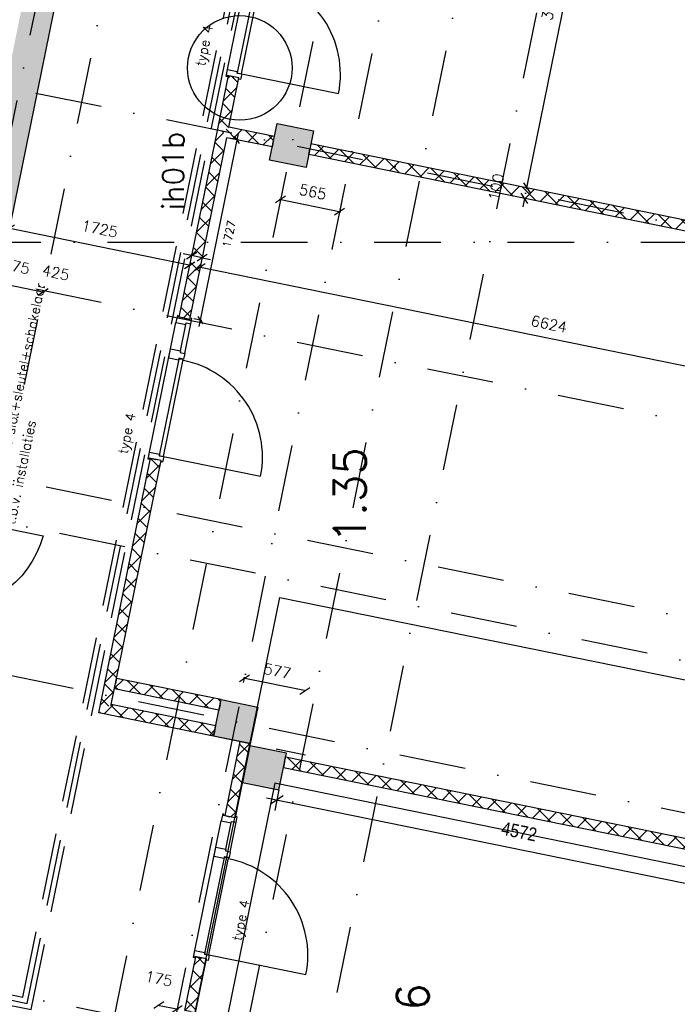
# Model space of a CAD drawing. Extents: x -171140 to 151546, y -8083 to 162438.
# Tile 20 of 96: x 22369 to 28536, y 22649 to 31884. Entities that reach past the tile are written whole.
import ezdxf
from ezdxf.enums import TextEntityAlignment as Align

# ---------------------------------------------------------------- set-up
doc = ezdxf.new("R2010")
doc.units = 0
doc.header["$LTSCALE"] = 50
doc.header["$MEASUREMENT"] = 0
doc.header["$PDMODE"] = 3
doc.header["$PDSIZE"] = 0.001
for name, pattern in [('DASHED', [0.75, 0.5, -0.25]), ('HIDDEN2', [0.1875, 0.125, -0.0625]), ('STRAM_0WT$0$DASHDOT', [25, 12.5, -6.25, 0, -6.25])]:
    doc.linetypes.add(name, pattern=pattern)
doc.layers.get('0').update_dxf_attribs({"linetype": 'CONTINUOUS'})
doc.layers.get('DEFPOINTS').update_dxf_attribs({"linetype": 'CONTINUOUS'})
for name, color, linetype in [('00', 7, 'CONTINUOUS'), ('0POLYBUITENOM', 7, 'CONTINUOUS'), ('_DETAILNUMMERS', 4, 'CONTINUOUS'), ('_DETAILNUMMERSTEKST', 4, 'CONTINUOUS'), ('A--A22--_F12--', 7, 'CONTINUOUS'), ('A--A22--_F123-', 9, 'CONTINUOUS'), ('A--A28--_F12--', 7, 'CONTINUOUS'), ('A--L21--', 3, 'CONTINUOUS'), ('A--L22--', 7, 'CONTINUOUS'), ('A--L22--_F-2--', 7, 'CONTINUOUS'), ('A--L22--_F12--', 7, 'CONTINUOUS'), ('A--L24AC1_TRAPPEN', 1, 'HIDDEN2'), ('A--L28--', 7, 'CONTINUOUS'), ('A--L28--_F12--', 7, 'CONTINUOUS'), ('A--L32--', 7, 'CONTINUOUS'), ('A--L32--_F123-', 1, 'CONTINUOUS'), ('A--L32--_F123-DRAAIR', 7, 'CONTINUOUS'), ('A--M$1A-_F123-', 1, 'CONTINUOUS'), ('A--M1$A-_F123-', 1, 'CONTINUOUS'), ('A--T$1A-_F123-_R', 4, 'CONTINUOUS'), ('KOLOM350X350', 1, 'CONTINUOUS'), ('STRAM_0WT$0$A--L$7A-_STRAM', 1, 'STRAM_0WT$0$DASHDOT'), ('STRAM_0WT$0$A--T$7A8-_STRA', 8, 'STRAM_0WT$0$DASHDOT'), ('TEKSTKOZIJNMERK', 2, 'CONTINUOUS'), ('X--LR---_CP', 7, 'CONTINUOUS')]:
    doc.layers.add(name, color=color, linetype=linetype)
doc.styles.add('ALFA-0_25', font='ROMANS')
doc.styles.add('B-01', font='SIMPLEX.SHX', dxfattribs={"width": 0.8, "height": 4.5})
doc.styles.add('HIEMSTRA', font='romans.shx')
doc.styles.get("Standard").update_dxf_attribs({"font": 'txt', "width": 0.9})
doc.dimstyles.new('BEILEN', dxfattribs={"dimscale": 40, "dimtxt": 2.5, "dimasz": 2, "dimexe": 0.3, "dimexo": 0.3, "dimgap": 2, "dimtad": 1, "dimdec": 0, "dimzin": 0, "dimtxsty": 'HIEMSTRA', "dimblk1": 'OBLIQUE', "dimblk2": 'OBLIQUE', "dimsah": 1, "dimcen": -0.09, "dimdle": 0.3, "dimse1": 1, "dimclrd": 2, "dimclre": 2, "dimclrt": 3, "dimazin": 3, "dimtfac": 1, "dimtdec": 4, "dimtofl": 0, "dimtmove": 0, "dimatfit": 3, "dimtvp": 625, "dimtolj": 1, "dimtzin": 0})
doc.dimstyles.new('BEILEN$0', dxfattribs={"dimscale": 50, "dimtxt": 2.5, "dimasz": 2, "dimexe": 2, "dimexo": 0, "dimgap": 2, "dimtad": 1, "dimdec": 0, "dimzin": 0, "dimtxsty": 'ALFA-0_25', "dimblk1": 'OBLIQUE', "dimblk2": 'OBLIQUE', "dimsah": 1, "dimcen": -3, "dimdle": 2, "dimclrd": 1, "dimclre": 1, "dimclrt": 2, "dimazin": 3, "dimtfac": 0.666667, "dimtofl": 0, "dimtmove": 0, "dimatfit": 3, "dimtvp": 0.833333, "dimtolj": 1, "dimtzin": 0})
doc.dimstyles.get("Standard").update_dxf_attribs({"dimscale": 40, "dimtxt": 2.5, "dimasz": 2, "dimexe": 0.3, "dimexo": 0.3, "dimgap": 2, "dimtad": 0, "dimdec": 0, "dimzin": 0, "dimtxsty": 'HIEMSTRA', "dimblk1": 'OBLIQUE', "dimblk2": 'OBLIQUE', "dimsah": 1, "dimcen": -0.09, "dimdle": 0.3, "dimse1": 1, "dimclrd": 2, "dimclre": 2, "dimclrt": 3, "dimazin": 3, "dimtfac": 1, "dimtdec": 4, "dimtix": 1, "dimtmove": 0, "dimatfit": 3, "dimtvp": 625, "dimtolj": 1, "dimtzin": 0})
doc.dimstyles.new('STANDARD$0', dxfattribs={"dimscale": 50, "dimtxt": 2.5, "dimasz": 2, "dimexe": 2, "dimexo": 0, "dimgap": 2, "dimtad": 1, "dimdec": 0, "dimzin": 0, "dimtxsty": 'ALFA-0_25', "dimblk1": 'OBLIQUE', "dimblk2": 'OBLIQUE', "dimsah": 1, "dimcen": -3, "dimdle": 2, "dimclrd": 1, "dimclre": 1, "dimclrt": 2, "dimazin": 3, "dimtfac": 0.666667, "dimtofl": 0, "dimtmove": 0, "dimatfit": 3, "dimtvp": 0.833333, "dimtolj": 1, "dimtzin": 0})

# ---------------------------------------------------------------- blocks, each defined once
blk = doc.blocks.new('*U1184')
at = {"layer": 'A--A22--_F123-', "linetype": 'CONTINUOUS'}
h = blk.add_hatch(dxfattribs=at)
h.set_pattern_fill('ALFAKRS', color=256, scale=120, style=0)
h.set_pattern_definition([(45, (-23169.33, -25422.21), (-84.8528, 84.8528), []), (135, (-23169.33, -25422.21), (-84.8528, -84.8528), [])])
h.paths.add_polyline_path([(0, 0), (-59, -39), (427.3, 2348), (476.3, 2338), (525.2, 2328), (59, 39)])
at = {"layer": 'A--L22--_F-2--', "color": 2, "linetype": 'CONTINUOUS'}
for points in [[(-59, -39), (-59, -39), (427.3, 2348), (476.3, 2338)], [(59, 39), (59, 39), (525.2, 2328), (476.3, 2338)]]:
    blk.add_lwpolyline(points, dxfattribs=at)
blk = doc.blocks.new('DR_930TYPE4')
at = {"layer": 'A--L32--_F123-', "color": 1}
for p, q in [((67, 0), (1307, 0)), ((1038, -139), (1322, -139)), ((1057, -93.8), (1307, -93.8))]:
    blk.add_line(p, q, dxfattribs=at)
at = {"layer": 'A--L32--_F123-'}
for points in [[(0, -9), (0, 0), (67, 0), (67, -93.8), (52, -93.8), (52, -139), (0, -139), (0, -121), (12, -121), (12, -9), (0, -9)], [(969, 0), (1055, 0), (1057, 0), (1057, -93.8), (1057, -93.8), (1040, -93.8), (1040, -137), (1038, -139), (986, -139), (984, -137), (984, -93.8), (969, -93.8), (967, -93.8), (967, 0)], [(1374, -9), (1374, 0), (1307, 0), (1307, -93.8), (1322, -93.8), (1322, -139), (1374, -139), (1374, -121), (1362, -121), (1362, -9), (1374, -9)], [(54, -95.6), (54, -135.6), (980.1, -135.6), (977.1, -95.6), (54, -95.6)]]:
    blk.add_lwpolyline(points, close=True, dxfattribs=at)
blk.add_point((1374, 0), dxfattribs=at)
blk.add_point((1374, 0), dxfattribs=at)
at = {"layer": 'A--L32--_F123-DRAAIR', "color": 1}
blk.add_lwpolyline([(54, -135.6), (54, -1065.6, 0.414214), (973, -135.8)], format="xyb", dxfattribs=at)
at = {"layer": 'X--LR---_CP', "color": 1, "linetype": 'CONTINUOUS'}
blk.add_point((0, 0), dxfattribs=at)
at = {"layer": 'X--LR---_CP', "color": 1}
blk.add_point((982, 0), dxfattribs=at)
blk = doc.blocks.new('*U1169')
at = {"layer": 'A--A22--_F123-', "linetype": 'CONTINUOUS'}
h = blk.add_hatch(dxfattribs=at)
h.set_pattern_fill('ALFAKRS', color=256, scale=120, style=0)
h.set_pattern_definition([(45, (-24272.13, -30836.03), (-84.8528, 84.8528), []), (135, (-24272.13, -30836.03), (-84.8528, -84.8528), [])])
h.paths.add_polyline_path([(0, 0), (-49, 10), (55.6, 522.9), (104.6, 512.9), (153.5, 502.9), (59, 39)])
at = {"layer": 'A--L22--_F-2--', "color": 2, "linetype": 'CONTINUOUS'}
for points in [[(-49, 10), (-49, 10), (55.6, 522.9), (104.6, 512.9)], [(59, 39), (59, 39), (153.5, 502.9), (104.6, 512.9)]]:
    blk.add_lwpolyline(points, dxfattribs=at)
blk = doc.blocks.new('*U1166')
at = {"layer": 'A--A22--_F123-', "linetype": 'CONTINUOUS'}
h = blk.add_hatch(dxfattribs=at)
h.set_pattern_fill('ALFAKRS', color=256, scale=120, style=0)
h.set_pattern_definition([(45, (-24747.4, -30739.22), (-84.8528, 84.8528), []), (135, (-24747.4, -30739.22), (-84.8528, -84.8528), [])])
h.paths.add_polyline_path([(0, 0), (-10, -49), (-436.3, 37.8), (-475.3, 96.8), (-416.3, 135.8), (10, 49)])
at = {"layer": 'A--L22--_F-2--', "color": 2, "linetype": 'CONTINUOUS'}
for points in [[(0, 0), (10, 49), (-416.3, 135.8), (-416.3, 135.8)], [(0, 0), (-10, -49), (-436.3, 37.8), (-436.3, 37.8)]]:
    blk.add_lwpolyline(points, dxfattribs=at)
blk = doc.blocks.new('*U1164')
at = {"layer": 'A--A22--_F123-', "linetype": 'CONTINUOUS'}
h = blk.add_hatch(dxfattribs=at)
h.set_pattern_fill('ALFAKRS', color=256, scale=120, style=0)
h.set_pattern_definition([(45, (-23915.04, -29083.03), (-84.8528, 84.8528), []), (135, (-23915.04, -29083.03), (-84.8528, -84.8528), [])])
h.paths.add_polyline_path([(0, 0), (-49, 10), (308.1, 1763), (357.1, 1753), (396.1, 1694), (49, -10)])
at = {"layer": 'A--L22--_F-2--', "color": 2, "linetype": 'CONTINUOUS'}
for points in [[(0, 0), (-49, 10), (308.1, 1763), (308.1, 1763)], [(0, 0), (49, -10), (396.1, 1694), (396.1, 1694)]]:
    blk.add_lwpolyline(points, dxfattribs=at)
blk = doc.blocks.new('*U1149')
at = {"layer": 'A--A22--_F123-', "linetype": 'CONTINUOUS'}
h = blk.add_hatch(dxfattribs=at)
h.set_pattern_fill('ALFAKRS', color=256, scale=120, style=0)
h.set_pattern_definition([(45, (-30466.94, -29574.14), (-84.8528, 84.8528), []), (135, (-30466.94, -29574.14), (-84.8528, -84.8528), [])])
h.paths.add_polyline_path([(0, 0), (-10, -49), (-5386.6, 1046.2), (-5376.6, 1095.2), (-5366.6, 1144.2), (10, 49)])
at = {"layer": 'A--L22--_F-2--', "color": 2, "linetype": 'CONTINUOUS'}
for points in [[(0, 0), (10, 49), (-5366.6, 1144.2), (-5376.6, 1095.2)], [(0, 0), (-10, -49), (-5386.6, 1046.2), (-5376.6, 1095.2)]]:
    blk.add_lwpolyline(points, dxfattribs=at)
blk = doc.blocks.new('*U1126')
at = {"layer": 'A--A22--_F123-', "linetype": 'CONTINUOUS'}
h = blk.add_hatch(dxfattribs=at)
h.set_pattern_fill('ALFAKRS', color=256, scale=120, style=0)
h.set_pattern_definition([(45, (-24198.22, -25212.63), (-84.8528, 84.8528), []), (135, (-24198.22, -25212.63), (-84.8528, -84.8528), [])])
h.paths.add_polyline_path([(0, 0), (-10, -49), (-1087.9, 170.6), (-1028.9, 209.6), (-969.9, 248.6), (10, 49)])
at = {"layer": 'A--L22--_F-2--', "color": 2, "linetype": 'CONTINUOUS'}
for points in [[(0, 0), (10, 49), (-969.9, 248.6), (-969.9, 248.6)], [(0, 0), (-10, -49), (-1087.9, 170.6), (-1087.9, 170.6)]]:
    blk.add_lwpolyline(points, dxfattribs=at)
blk = doc.blocks.new('STRAM_0WT')
at = {"layer": 'STRAM_0WT$0$A--L$7A-_STRAM'}
for p, q in [((-35527.847, 66718.097), (-57057.909, -38976.081)), ((-47754.974, 12905.719), (-58003.336, -37404.971)), ((-47201.343, 12792.944), (-57719.326, -38841.349)), ((-40234.938, -3673.931), (-64049.215, 1177.073)), ((-40234.938, -5510.896), (-64408.499, -586.705)), ((-45035.721, -6369.935), (-64767.784, -2350.484)), ((-45395.005, -8133.713), (-65209.382, -4097.495)), ((-45978.842, -10999.853), (-65793.219, -6963.635))]:
    blk.add_line(p, q, dxfattribs=at)
at = {"layer": 'STRAM_0WT$0$A--T$7A8-_STRA', "color": 8}
for p, q in [((-50281.514, 13578.563), (-60661.803, -37379.774)), ((-51334.938, 5401.176), (-60073.364, -37497.015)), ((-47404.652, 4600.571), (-56073.829, -37957.669)), ((-66174.285, -2450), (-500, -2450)), ((-41238.067, -7551.737), (-64929.938, -2725.667))]:
    blk.add_line(p, q, dxfattribs=at)
blk = doc.blocks.new('_OBLIQUE')
at = {"color": 0, "linetype": 'BYBLOCK'}
blk.add_line((-0.5, -0.5), (0.5, 0.5), dxfattribs=at)
blk = doc.blocks.new('*D129')
at = {"layer": 'A--M$1A-_F123-', "color": 2, "linetype": 'CONTINUOUS'}
blk.add_line((23662.5, 22642.8), (23857.5, 22603.1), dxfattribs=at)
at = {"layer": 'DEFPOINTS', "color": 0, "linetype": 'CONTINUOUS'}
for p in [(23674.3, 22640.4), (23845.7, 22605.5), (23845.7, 22605.5)]:
    blk.add_point(p, dxfattribs=at)
at = {"layer": 'A--M$1A-_F123-', "color": 2, "linetype": 'CONTINUOUS', "xscale": 80, "yscale": 80, "zscale": 80}
for p, rotation in [((23674.3, 22640.4), 168.4862903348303), ((23845.7, 22605.5), 348.4862903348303)]:
    blk.add_blockref('_OBLIQUE', p, dxfattribs=dict(at, rotation=rotation))
at = {"layer": 'A--M$1A-_F123-', "color": 3, "linetype": 'CONTINUOUS', "insert": (23674.2, 22890.5), "char_height": 100, "attachment_point": 5, "rotation": 348.48629, "style": 'HIEMSTRA'}
blk.add_mtext('\\A1;175', dxfattribs=at)
blk = doc.blocks.new('Q020437-')
at = {"layer": 'A--A28--_F12--', "color": 8}
for points in [[(-175, -175), (-175, 175), (175, 175)], [(-175, -175), (175, 175), (175, -175)]]:
    blk.add_solid(points, dxfattribs=at)
at = {"layer": 'A--L28--_F12--', "color": 3, "linetype": 'CONTINUOUS'}
blk.add_lwpolyline([(-175, -175), (-175, 175), (175, 175), (175, -175)], close=True, dxfattribs=at)
at = {"layer": 'X--LR---_CP'}
for p in [(-175, 0), (-175, 0), (175, 0)]:
    blk.add_point(p, dxfattribs=at)
blk = doc.blocks.new('*D157')
at = {"layer": 'A--M$1A-_F123-', "color": 2, "linetype": 'CONTINUOUS'}
for p, q in [((24804.1, 30200.8), (25381.2, 30083.2)), ((25389.8, 30185.3), (25367.1, 30073.9))]:
    blk.add_line(p, q, dxfattribs=at)
at = {"layer": 'DEFPOINTS', "color": 0, "linetype": 'CONTINUOUS'}
for p in [(24838.5, 30309.9), (25392.2, 30197.1), (25369.5, 30085.6)]:
    blk.add_point(p, dxfattribs=at)
at = {"layer": 'A--M$1A-_F123-', "color": 2, "linetype": 'CONTINUOUS', "xscale": 80, "yscale": 80, "zscale": 80}
for p, rotation in [((24815.8, 30198.4), 168.4862903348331), ((25369.5, 30085.6), 348.486290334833)]:
    blk.add_blockref('_OBLIQUE', p, dxfattribs=dict(at, rotation=rotation))
at = {"layer": 'A--M$1A-_F123-', "color": 3, "linetype": 'CONTINUOUS', "insert": (25118.6, 30269.4), "char_height": 100, "attachment_point": 5, "rotation": 348.48629, "style": 'HIEMSTRA'}
blk.add_mtext('\\A1;565', dxfattribs=at)
blk = doc.blocks.new('*D269')
at = {"layer": 'A--M$1A-_F123-', "color": 2, "linetype": 'CONTINUOUS'}
for p, q in [((27123.8, 30306.2), (27139.7, 30384.6)), ((27103.8, 30208.2), (27087.8, 30129.8))]:
    blk.add_line(p, q, dxfattribs=at)
at = {"layer": 'DEFPOINTS', "color": 0, "linetype": 'CONTINUOUS'}
for p in [(27123.8, 30306.2), (27123.8, 30306.2), (27103.8, 30208.2)]:
    blk.add_point(p, dxfattribs=at)
at = {"layer": 'A--M$1A-_F123-', "color": 2, "linetype": 'CONTINUOUS', "xscale": 80, "yscale": 80, "zscale": 80}
for p, rotation in [((27123.8, 30306.2), 258.4862903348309), ((27103.8, 30208.2), 78.48629033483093)]:
    blk.add_blockref('_OBLIQUE', p, dxfattribs=dict(at, rotation=rotation))
at = {"layer": 'A--M$1A-_F123-', "color": 3, "linetype": 'CONTINUOUS', "insert": (26837.5, 30313.5), "char_height": 100, "attachment_point": 5, "rotation": 78.48629, "style": 'HIEMSTRA'}
blk.add_mtext('\\A1;100', dxfattribs=at)
blk = doc.blocks.new('*D270')
at = {"layer": 'A--M$1A-_F123-', "color": 2, "linetype": 'CONTINUOUS'}
blk.add_line((27121.4, 30294.4), (27824.8, 33747.5), dxfattribs=at)
at = {"layer": 'DEFPOINTS', "color": 0, "linetype": 'CONTINUOUS'}
for p in [(27822.4, 33735.7), (27822.4, 33735.7), (27123.8, 30306.2)]:
    blk.add_point(p, dxfattribs=at)
at = {"layer": 'A--M$1A-_F123-', "color": 2, "linetype": 'CONTINUOUS', "xscale": 80, "yscale": 80, "zscale": 80}
for p, rotation in [((27822.4, 33735.7), 78.48629033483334), ((27123.8, 30306.2), 258.4862903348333)]:
    blk.add_blockref('_OBLIQUE', p, dxfattribs=dict(at, rotation=rotation))
at = {"layer": 'A--M$1A-_F123-', "color": 3, "linetype": 'CONTINUOUS', "insert": (27345.7, 32046.9), "char_height": 100, "attachment_point": 5, "rotation": 78.48629, "style": 'HIEMSTRA'}
blk.add_mtext('\\A1;3500', dxfattribs=at)
blk = doc.blocks.new('*D321')
at = {"color": 2, "linetype": 'BYBLOCK'}
blk.add_line((24050.2, 29565.9), (30564.4, 28238.9), dxfattribs=at)
at = {"layer": 'DEFPOINTS', "color": 0, "linetype": 'BYBLOCK'}
for p in [(24061.9, 29563.5), (30552.6, 28241.3), (30552.6, 28241.3)]:
    blk.add_point(p, dxfattribs=at)
at = {"color": 2, "linetype": 'BYBLOCK', "xscale": 80, "yscale": 80, "zscale": 80}
for p, rotation in [((24061.9, 29563.5), 168.4862903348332), ((30552.6, 28241.3), 348.4862903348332)]:
    blk.add_blockref('_OBLIQUE', p, dxfattribs=dict(at, rotation=rotation))
at = {"color": 3, "linetype": 'BYBLOCK', "insert": (27333.2, 29029.8), "char_height": 100, "attachment_point": 5, "rotation": 348.48629, "style": 'HIEMSTRA'}
blk.add_mtext('\\A1;6624', dxfattribs=at)
blk = doc.blocks.new('*U1025')
at = {"layer": 'A--A22--_F123-', "linetype": 'CONTINUOUS'}
blk.add_hatch(color=256, dxfattribs=at).paths.add_polyline_path([(0, 0), (-147, 29.9), (2204.3, 11572.9), (2351.3, 11543), (2498.3, 11513), (147, -29.9)])
at = {"layer": 'A--A22--_F12--', "color": 8}
for points in [[(0, 0), (-147, 29.9), (2351.3, 11543), (2204.3, 11572.9)], [(2351.3, 11543), (2498.3, 11513), (0, 0), (147, -29.9)]]:
    blk.add_solid(points, dxfattribs=at)
at = {"layer": 'A--L22--_F12--', "color": 3, "linetype": 'CONTINUOUS'}
blk.add_lwpolyline([(0, 0), (147, -29.9), (2498.3, 11513), (2351.3, 11543)], dxfattribs=at)
blk = doc.blocks.new('*D328')
at = {"layer": 'A--M$1A-_F123-', "color": 2, "linetype": 'CONTINUOUS'}
blk.add_line((22159.7, 29418.3), (22599.6, 29328.6), dxfattribs=at)
at = {"layer": 'DEFPOINTS', "color": 0, "linetype": 'CONTINUOUS'}
for p in [(22171.4, 29415.9), (22587.9, 29331), (22587.9, 29331)]:
    blk.add_point(p, dxfattribs=at)
at = {"layer": 'A--M$1A-_F123-', "color": 2, "linetype": 'CONTINUOUS', "xscale": 80, "yscale": 80, "zscale": 80}
for p, rotation in [((22171.4, 29415.9), 168.4862856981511), ((22587.9, 29331), 348.4862856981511)]:
    blk.add_blockref('_OBLIQUE', p, dxfattribs=dict(at, rotation=rotation))
at = {"layer": 'A--M$1A-_F123-', "color": 3, "linetype": 'CONTINUOUS', "insert": (22708.1, 29511.1), "char_height": 100, "attachment_point": 5, "rotation": 348.48629, "style": 'HIEMSTRA'}
blk.add_mtext('\\A1;425', dxfattribs=at)
blk = doc.blocks.new('*D329')
at = {"layer": 'A--M$1A-_F123-', "color": 2, "linetype": 'CONTINUOUS'}
blk.add_line((22183.2, 29413.5), (21988.2, 29453.2), dxfattribs=at)
at = {"layer": 'DEFPOINTS', "color": 0, "linetype": 'CONTINUOUS'}
for p in [(21999.9, 29450.8), (21999.9, 29450.8), (22171.4, 29415.9)]:
    blk.add_point(p, dxfattribs=at)
at = {"layer": 'A--M$1A-_F123-', "color": 2, "linetype": 'CONTINUOUS', "xscale": 80, "yscale": 80, "zscale": 80}
for p, rotation in [((21999.9, 29450.8), 168.4862903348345), ((22171.4, 29415.9), 348.4862903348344)]:
    blk.add_blockref('_OBLIQUE', p, dxfattribs=dict(at, rotation=rotation))
at = {"layer": 'A--M$1A-_F123-', "color": 3, "linetype": 'CONTINUOUS', "insert": (22336.9, 29570.8), "char_height": 100, "attachment_point": 5, "rotation": 348.48629, "style": 'HIEMSTRA'}
blk.add_mtext('\\A1;175', dxfattribs=at)
blk = doc.blocks.new('*D341')
at = {"layer": 'A--M$1A-_F123-', "color": 2, "linetype": 'CONTINUOUS'}
for p, q in [((23981.9, 29671.5), (23903.5, 29687.4)), ((23978.7, 29655.8), (23984.3, 29683.2)), ((24079.9, 29651.5), (23981.9, 29671.5)), ((24079.9, 29651.5), (24158.2, 29635.5))]:
    blk.add_line(p, q, dxfattribs=at)
at = {"layer": 'DEFPOINTS', "color": 0, "linetype": 'CONTINUOUS'}
for p in [(23976.3, 29644), (23981.9, 29671.5), (24074.3, 29624)]:
    blk.add_point(p, dxfattribs=at)
at = {"layer": 'A--M$1A-_F123-', "color": 2, "linetype": 'CONTINUOUS', "xscale": 80, "yscale": 80, "zscale": 80}
for p, rotation in [((23981.9, 29671.5), 348.4862903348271), ((24079.9, 29651.5), 168.4862903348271)]:
    blk.add_blockref('_OBLIQUE', p, dxfattribs=dict(at, rotation=rotation))
at = {"layer": 'A--M$1A-_F123-', "color": 3, "linetype": 'CONTINUOUS', "insert": (36506, 90903.8), "char_height": 100, "attachment_point": 5, "rotation": 348.48629, "style": 'HIEMSTRA'}
blk.add_mtext('\\A1;100', dxfattribs=at)
blk = doc.blocks.new('*D342')
at = {"layer": 'A--M$1A-_F123-', "color": 2, "linetype": 'CONTINUOUS'}
for p, q in [((22248.1, 29802.3), (22275.6, 29937.6)), ((23975.3, 29579.1), (22261.5, 29928.2))]:
    blk.add_line(p, q, dxfattribs=at)
at = {"layer": 'DEFPOINTS', "color": 0, "linetype": 'CONTINUOUS'}
for p in [(22273.3, 29925.8), (22245.7, 29790.5), (23936, 29446.2)]:
    blk.add_point(p, dxfattribs=at)
at = {"layer": 'A--M$1A-_F123-', "color": 2, "linetype": 'CONTINUOUS', "xscale": 80, "yscale": 80, "zscale": 80}
for p, rotation in [((22273.3, 29925.8), 168.486290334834), ((23963.5, 29581.5), 348.486290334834)]:
    blk.add_blockref('_OBLIQUE', p, dxfattribs=dict(at, rotation=rotation))
at = {"layer": 'A--M$1A-_F123-', "color": 3, "linetype": 'CONTINUOUS', "insert": (23119.8, 29922.8), "char_height": 100, "attachment_point": 5, "rotation": 348.48629, "style": 'HIEMSTRA'}
blk.add_mtext('\\A1;1725', dxfattribs=at)
blk = doc.blocks.new('*D404')
at = {"layer": 'A--M$1A-_F123-', "color": 1, "linetype": 'CONTINUOUS'}
for p, q in [((25054.3, 25587.9), (24465.4, 25707.8)), ((24469.5, 25667.6), (24479.6, 25717.2))]:
    blk.add_line(p, q, dxfattribs=at)
at = {"layer": 'DEFPOINTS', "color": 0, "linetype": 'CONTINUOUS'}
for p in [(24477.2, 25705.4), (24467.1, 25655.8), (25032.5, 25540.7)]:
    blk.add_point(p, dxfattribs=at)
at = {"layer": 'A--M$1A-_F123-', "color": 1, "linetype": 'CONTINUOUS', "xscale": 80, "yscale": 80, "zscale": 80}
for p, rotation in [((24477.2, 25705.4), 168.4862903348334), ((25042.6, 25590.3), 348.4862903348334)]:
    blk.add_blockref('_OBLIQUE', p, dxfattribs=dict(at, rotation=rotation))
at = {"layer": 'A--M$1A-_F123-', "color": 2, "linetype": 'CONTINUOUS', "insert": (24785.8, 25775.2), "char_height": 100, "attachment_point": 5, "rotation": 348.48629, "style": 'HIEMSTRA'}
blk.add_mtext('\\A1;577', dxfattribs=at)
blk = doc.blocks.new('DR_880_TYPE1')
at = {"layer": 'A--L32--_F123-', "color": 1}
blk.add_line((67, 0), (917, 0), dxfattribs=at)
at = {"layer": 'A--L32--_F123-'}
for points in [[(0, 9), (0, 0), (67, 0), (67, 93.8), (50, 93.8), (50, 139), (0, 139), (0, 121), (12, 121), (12, 9), (0, 9)], [(52, 95.6), (52, 135.6), (932, 135.6), (929, 95.6), (52, 95.6)], [(984, 9), (984, 0), (917, 0), (917, 93.8), (934, 93.8), (934, 139), (984, 139), (984, 121), (972, 121), (972, 9), (984, 9)]]:
    blk.add_lwpolyline(points, close=True, dxfattribs=at)
at = {"layer": 'A--L32--_F123-DRAAIR', "color": 1}
blk.add_lwpolyline([(52, 135.6), (52, 1015.6, -0.381848), (924.9, 135.8)], format="xyb", dxfattribs=at)
at = {"layer": 'X--LR---_CP', "color": 1}
for p in [(12, 121), (12, 9)]:
    blk.add_point(p, dxfattribs=at)
at = {"layer": 'X--LR---_CP', "color": 2}
for p in [(972, 121), (972, 9)]:
    blk.add_point(p, dxfattribs=at)
at = {"layer": 'X--LR---_CP'}
blk.add_point((0, 0), dxfattribs=at)
blk = doc.blocks.new('*D504')
at = {"layer": 'A--M1$A-_F123-', "color": 1}
for p, q in [((24419.3, 30816.3), (24050.7, 29006.4)), ((24422.9, 30754.3), (24348.6, 30769.4)), ((24078.3, 29062), (24003.9, 29077.2))]:
    blk.add_line(p, q, dxfattribs=at)
at = {"layer": 'DEFPOINTS', "color": 0}
for p in [(24422.9, 30754.3), (24062.7, 29065.2), (24078.3, 29062)]:
    blk.add_point(p, dxfattribs=at)
at = {"layer": 'A--M1$A-_F123-', "color": 1, "xscale": 60, "yscale": 60, "zscale": 60}
for p, rotation in [((24407.4, 30757.5), 78.4877101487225), ((24062.7, 29065.2), 258.4877101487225)]:
    blk.add_blockref('_OBLIQUE', p, dxfattribs=dict(at, rotation=rotation))
at = {"layer": 'A--M1$A-_F123-', "color": 2, "insert": (24332.4, 29873.2), "char_height": 75, "attachment_point": 5, "rotation": 78.48771, "style": 'ALFA-0_25'}
blk.add_mtext('\\A1;1727', dxfattribs=at)
blk = doc.blocks.new('DETAILNR')
at = {"layer": '_DETAILNUMMERS'}
blk.add_circle((32.9, -23.2), 490.7, dxfattribs=at)
at = {"layer": 'X--LR---_CP'}
blk.add_point((0, 0), dxfattribs=at)
at = {"layer": '_DETAILNUMMERSTEKST', "style": 'ALFA-0_25'}
blk.add_attdef('DETAILNR', text='', height=200, rotation=90, dxfattribs=at).set_placement((-618.4, 223.8), align=Align.RIGHT)
blk = doc.blocks.new('KOLOM350X350')
at = {"layer": 'KOLOM350X350', "linetype": 'CONTINUOUS'}
blk.add_hatch(color=53, dxfattribs=at).paths.add_polyline_path([(0, 0), (350, 0), (350, 350), (0, 350)])
blk.add_lwpolyline([(0, 0), (350, 0), (350, 350), (0, 350)], close=True, dxfattribs=at)
blk = doc.blocks.new('*U860')
at = {"layer": 'A--A22--_F123-', "linetype": 'CONTINUOUS'}
h = blk.add_hatch(dxfattribs=at)
h.set_pattern_fill('ALFAKRS', color=256, scale=120, style=0)
h.set_pattern_definition([(45, (-24248.12, -25457.6), (-84.8528, 84.8528), []), (135, (-24248.12, -25457.6), (-84.8528, -84.8528), [])])
h.paths.add_polyline_path([(0, 0), (-10, -49), (-989.9, 150.6), (-979.9, 199.6), (-969.9, 248.6), (10, 49)])
at = {"layer": 'A--L22--_F-2--', "color": 2, "linetype": 'CONTINUOUS'}
for points in [[(0, 0), (-10, -49), (-989.9, 150.6), (-979.9, 199.6)], [(0, 0), (10, 49), (-969.9, 248.6), (-979.9, 199.6)]]:
    blk.add_lwpolyline(points, dxfattribs=at)
blk = doc.blocks.new('*D625')
at = {"layer": 'A--M$1A-_F123-', "color": 1}
for p, q in [((24800.3, 24661.2), (24761, 24468.5)), ((24683, 24586.4), (29359, 23633.9)), ((29280.3, 23748.6), (29241, 23555.9))]:
    blk.add_line(p, q, dxfattribs=at)
at = {"layer": 'DEFPOINTS', "color": 0}
for p in [(24800.3, 24661.2), (29280.3, 23748.6), (29261, 23653.9)]:
    blk.add_point(p, dxfattribs=at)
at = {"layer": 'A--M$1A-_F123-', "color": 1, "xscale": 100, "yscale": 100, "zscale": 100}
for p, rotation in [((24781, 24566.5), 168.4862903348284), ((29261, 23653.9), 348.4862903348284)]:
    blk.add_blockref('_OBLIQUE', p, dxfattribs=dict(at, rotation=rotation))
at = {"layer": 'A--M$1A-_F123-', "color": 2, "insert": (27053.4, 24269.4), "char_height": 125, "attachment_point": 5, "rotation": 348.48629}
blk.add_mtext('\\A1;4572', dxfattribs=at)
blk = doc.blocks.new('*U848')
at = {"layer": 'A--A22--_F123-', "linetype": 'CONTINUOUS'}
h = blk.add_hatch(dxfattribs=at)
h.set_pattern_fill('ALFAKRS', color=256, scale=120, style=0)
h.set_pattern_definition([(45, (-24853.16, -24920.84), (-84.8528, 84.8528), []), (135, (-24853.16, -24920.84), (-84.8528, -84.8528), [])])
h.paths.add_polyline_path([(0, 0), (10, 49), (4490, -863.6), (4480, -912.6), (4470, -961.6), (-10, -49)])
at = {"layer": 'A--L22--_F-2--', "color": 2, "linetype": 'CONTINUOUS'}
for points in [[(0, 0), (-10, -49), (4470, -961.6), (4480, -912.6)], [(0, 0), (10, 49), (4490, -863.6), (4480, -912.6)]]:
    blk.add_lwpolyline(points, dxfattribs=at)
blk = doc.blocks.new('*U845')
at = {"layer": 'A--A22--_F123-', "linetype": 'CONTINUOUS'}
h = blk.add_hatch(dxfattribs=at)
h.set_pattern_fill('ALFAKRS', color=256, scale=120, style=0)
h.set_pattern_definition([(45, (-24482.2, -25103.75), (-84.8528, 84.8528), []), (135, (-24482.2, -25103.75), (-84.8528, -84.8528), [])])
h.paths.add_polyline_path([(0, 0), (49, -10), (-92.6, -704.9), (-141.6, -694.9), (-190.5, -684.9), (-49, 10)])
at = {"layer": 'A--L22--_F-2--', "color": 2, "linetype": 'CONTINUOUS'}
for points in [[(0, 0), (-49, 10), (-190.5, -684.9), (-141.6, -694.9)], [(0, 0), (49, -10), (-92.6, -704.9), (-141.6, -694.9)]]:
    blk.add_lwpolyline(points, dxfattribs=at)
blk = doc.blocks.new('*U844')
at = {"layer": 'A--A22--_F123-', "linetype": 'CONTINUOUS'}
h = blk.add_hatch(dxfattribs=at)
h.set_pattern_fill('ALFAKRS', color=256, scale=120, style=0)
h.set_pattern_definition([(45, (-23968.23, -22580.57), (-84.8528, 84.8528), []), (135, (-23968.23, -22580.57), (-84.8528, -84.8528), [])])
h.paths.add_polyline_path([(0, 0), (-49, 10), (54, 515.4), (103, 505.5), (152, 495.5), (49, -10)])
at = {"layer": 'A--L22--_F-2--', "color": 2, "linetype": 'CONTINUOUS'}
for points in [[(0, 0), (-49, 10), (54, 515.4), (103, 505.5)], [(0, 0), (49, -10), (152, 495.5), (103, 505.5)]]:
    blk.add_lwpolyline(points, dxfattribs=at)

msp = doc.modelspace()

# ---------------------------------------------------------------- linework, layer by layer
at = {"color": 4, "linetype": 'CONTINUOUS', "ltscale": 2}
for p, q in [((21430.7, 9884.9), (24808.3, 26466.1)), ((24808.3, 26466.1), (30627.8, 25280.6))]:
    msp.add_line(p, q, dxfattribs=at)
at = {"layer": '0POLYBUITENOM', "elevation": 1}
msp.add_lwpolyline([(45698.6, 66719.9), (45689, 56846.9), (36577, 56696.9), (36527, 39123.8), (29232, 39123.8), (29232, 31996.9), (31611.6, 31996.9), (31575.7, 31914.9), (31047.2, 29318.8), (29898.6, 23677.1), (24761.9, 24723.4), (24101.6, 21481.7), (23023.7, 16190.3), (21626.5, 9331.4)], dxfattribs=at)
at = {"layer": '_DETAILNUMMERS', "color": 6, "linetype": 'DASHED', "ltscale": 25}
for points in [[(4701.8, 22779.7), (5365, 26187.1), (22399.3, 22717.2), (25562.3, 38172), (33002, 38171.7), (33002, 39806.3), (38123.1, 39806.3), (38123.1, 56531.9), (39427, 56531.9)], [(4750.9, 22770.1), (5404.4, 26128), (22438.3, 22658.2), (25603.1, 38122), (33052, 38121.7), (33052, 39756.3), (38173.1, 39756.3), (38173.1, 39756.3), (38173.1, 56481.9), (39427, 56481.9)], [(4799.9, 22760.6), (5443.9, 26069), (22477.4, 22599.2), (25644, 38071.9), (33102, 38071.7), (33102, 39706.3), (38223.1, 39706.3), (38223.1, 56431.9), (39427, 56431.9)]]:
    msp.add_lwpolyline(points, dxfattribs=at)
at = {"layer": 'A--A28--_F12--', "color": 8}
for points in [[(24188.2, 25163.6), (24258.1, 25506.6), (24601.1, 25436.7)], [(24188.2, 25163.6), (24601.1, 25436.7), (24531.2, 25093.8)]]:
    msp.add_solid(points, dxfattribs=at)
at = {"layer": 'A--L21--', "linetype": 'CONTINUOUS'}
msp.add_lwpolyline([(23747.3, 28509.7), (23747.3, 28509.7), (23747.3, 28509.7)], close=True, dxfattribs=at)
at = {"layer": 'A--L22--_F-2--', "color": 2, "linetype": 'CONTINUOUS'}
for p, q in [((23235.3, 25495.5), (23235.3, 25495.5)), ((23313.3, 25377.6), (23313.3, 25377.6)), ((24215.2, 25295.9), (24215.2, 25295.9)), ((24195.2, 25197.9), (24195.2, 25197.9))]:
    msp.add_line(p, q, dxfattribs=at).dxf.unprotected_set("ltscale", 0)
at = {"layer": 'A--L28--_F12--', "color": 3, "linetype": 'CONTINUOUS'}
msp.add_lwpolyline([(24188.2, 25163.6), (24258.1, 25506.6), (24601.1, 25436.7), (24531.2, 25093.8)], close=True, dxfattribs=at)
at = {"layer": 'KOLOM350X350', "linetype": 'CONTINUOUS'}
msp.add_line((24773.4, 25044.4), (25048.8, 24988.3), dxfattribs=at)
at = {"layer": 'X--LR---_CP'}
for p in [(24223.2, 25335.1), (24223.2, 25335.1), (24566.1, 25265.3)]:
    msp.add_point(p, dxfattribs=at)

# ---------------------------------------------------------------- block references
at = {"layer": '00'}
ref = msp.add_blockref('DETAILNR', (24410, 31398.3), dxfattribs=dict(at, rotation=90))
ref.add_attrib('DETAILNR', 'ih01b', dxfattribs={"layer": '_DETAILNUMMERSTEKST', "height": 200, "rotation": 90, "style": 'ALFA-0_25'}).set_placement((23909.5, 30835.5), align=Align.RIGHT)
at = {"layer": 'A--L21--', "linetype": 'CONTINUOUS'}
for name, p in [('*U1169', (24272.1, 30836)), ('*U1164', (23915, 29083)), ('*U1166', (24747.4, 30739.2)), ('*U1149', (30466.9, 29574.1)), ('*U1184', (23169.3, 25422.2)), ('*U860', (24248.1, 25457.6)), ('*U1126', (24198.2, 25212.6)), ('*U844', (23968.2, 22580.6))]:
    msp.add_blockref(name, p, dxfattribs=at)
at = {"layer": 'A--L22--', "linetype": 'CONTINUOUS'}
msp.add_blockref('*U1025', (21585.5, 27301.2), dxfattribs=at)
at = {"layer": 'A--L22--'}
for name, p in [('*U845', (24482.2, 25103.8)), ('*U848', (24853.2, 24920.8))]:
    msp.add_blockref(name, p, dxfattribs=at)
at = {"layer": 'A--L24AC1_TRAPPEN'}
msp.add_blockref('STRAM_0WT', (75617, 32246.9), dxfattribs=at)
at = {"layer": 'A--L28--', "linetype": 'CONTINUOUS'}
for p, rotation in [((24918.9, 30704.3), 348.486290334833), ((24394.7, 25300.2), 348.486290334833), ((24394.7, 25300.2), 348.486290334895)]:
    msp.add_blockref('Q020437-', p, dxfattribs=dict(at, rotation=rotation))
at = {"layer": 'A--L32--', "linetype": 'CONTINUOUS'}
for p, rotation in [((24304.8, 31351.4), 78.48629033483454), ((23573.6, 27762.6), 78.48629033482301), ((23999.2, 23088.4), 78.48629033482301)]:
    msp.add_blockref('DR_930TYPE4', p, dxfattribs=dict(at, rotation=rotation))
at = {"layer": 'A--L32--', "rotation": 258.4862903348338}
msp.add_blockref('DR_880_TYPE1', (21603.6, 27297.5), dxfattribs=at)
at = {"layer": 'KOLOM350X350', "linetype": 'CONTINUOUS', "rotation": 348.486290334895}
msp.add_blockref('KOLOM350X350', (24457.3, 24731), dxfattribs=at)

# ---------------------------------------------------------------- texts
at = {"layer": 'A--T$1A-_F123-_R', "style": 'ALFA-0_25'}
for s, p in [('1.35', (25614.6, 26973.3)), ('1.36', (26206.1, 21946.1))]:
    msp.add_text(s, height=300, rotation=90, dxfattribs=at).set_placement(p)
at = {"layer": 'TEKSTKOZIJNMERK', "style": 'B-01'}
for s, p in [('type 4', (24104.2, 31441.9)), ('voorzien van slot+sleutel+schakelaar', (22150.6, 27174.9, 0)), ('type 4', (23378.7, 27804.4)), ('t.b.v. installaties', (22322.2, 27140, 0)), ('type 4', (24447.7, 23238.1))]:
    msp.add_text(s, height=90, rotation=78.40867, dxfattribs=at).set_placement(p)

# ---------------------------------------------------------------- dimensions: what is measured, and where the dimension line sits
at = {"layer": 'A--M$1A-_F123-', "linetype": 'CONTINUOUS'}
for p1, p2, distance, dimstyle, picture, middle in [((24074.3, 29624), (23976.3, 29644), -28, 'STANDARD', '*D341', (36506, 90903.8)), ((24061.9, 29563.5), (30552.6, 28241.3), 0, 'BEILEN', '*D321', (27333.2, 29029.8))]:
    dim = msp.add_aligned_dim(p1=p1, p2=p2, distance=distance, dimstyle=dimstyle, dxfattribs=at)
    dim.commit()
    dim.dimension.update_dxf_attribs({"geometry": picture, "text_midpoint": middle})
for p1, p2, distance, dimstyle, override, picture, middle in [((27123.8, 30306.2), (27822.4, 33735.7), 0, 'BEILEN', {"dimse1": 1}, '*D270', (27345.7, 32046.9)), ((27103.8, 30208.2), (27123.8, 30306.2), 0, 'BEILEN', {"dimse1": 1}, '*D269', (26837.5, 30313.5)), ((24838.5, 30309.9), (25392.2, 30197.1), -113.7, 'BEILEN', {"dimtdec": 0}, '*D157', (25118.6, 30269.4)), ((25032.5, 25540.7), (24467.1, 25655.8), -50.6, 'STANDARD', {"dimtad": 1, "dimclrd": 1, "dimclre": 1, "dimclrt": 2}, '*D404', (24785.8, 25775.2))]:
    dim = msp.add_aligned_dim(p1=p1, p2=p2, distance=distance, dimstyle=dimstyle, override=override, dxfattribs=at)
    dim.commit()
    dim.dimension.update_dxf_attribs({"geometry": picture, "text_midpoint": middle})
dim = msp.add_linear_dim(base=(22273.3, 29925.8), p1=(23936, 29446.2), p2=(22245.7, 29790.5), angle=168.48629, dimstyle='BEILEN$0', override={"dimscale": 40, "dimexe": 0.3, "dimexo": 0.3, "dimtxsty": 'HIEMSTRA', "dimcen": -0.09, "dimdle": 0.3, "dimse1": 1, "dimclrd": 2, "dimclre": 2, "dimclrt": 3, "dimtfac": 1, "dimtdec": 4, "dimtvp": 625}, dxfattribs=at)
dim.commit()
dim.dimension.update_dxf_attribs({"geometry": '*D342', "text_midpoint": (23119.8, 29922.8), "dimtype": 161})
for base, p1, p2, angle, picture, middle in [((21999.9, 29450.8), (22171.4, 29415.9), (21999.9, 29450.8), 168.48629, '*D329', (22336.9, 29570.8)), ((22587.9, 29331), (22171.4, 29415.9), (22587.9, 29331), 348.48629, '*D328', (22708.1, 29511.1)), ((23845.7, 22605.5), (23674.3, 22640.4), (23845.7, 22605.5), 348.48629, '*D129', (23674.2, 22890.5))]:
    dim = msp.add_linear_dim(base=base, p1=p1, p2=p2, angle=angle, dimstyle='BEILEN', dxfattribs=at)
    dim.commit()
    dim.dimension.update_dxf_attribs({"geometry": picture, "text_midpoint": middle, "dimtype": 161})
at = {"layer": 'A--M$1A-_F123-'}
dim = msp.add_aligned_dim(p1=(24800.3, 24661.2), p2=(29280.3, 23748.6), distance=-96.6, dimstyle='STANDARD$0', override={"dimtxsty": 'STANDARD'}, dxfattribs=at)
dim.commit()
dim.dimension.update_dxf_attribs({"geometry": '*D625', "text_midpoint": (27053.4, 24269.4)})
at = {"layer": 'A--M1$A-_F123-'}
dim = msp.add_linear_dim(base=(24062.7, 29065.2), p1=(24422.9, 30754.3), p2=(24078.3, 29062), angle=258.48771, dimstyle='STANDARD$0', override={"dimscale": 30, "dimblk1": 'OBLIQUE', "dimblk2": 'OBLIQUE'}, dxfattribs=at)
dim.commit()
dim.dimension.update_dxf_attribs({"geometry": '*D504', "text_midpoint": (24332.4, 29873.2), "dimtype": 161})

doc.saveas('drawing.dxf')
